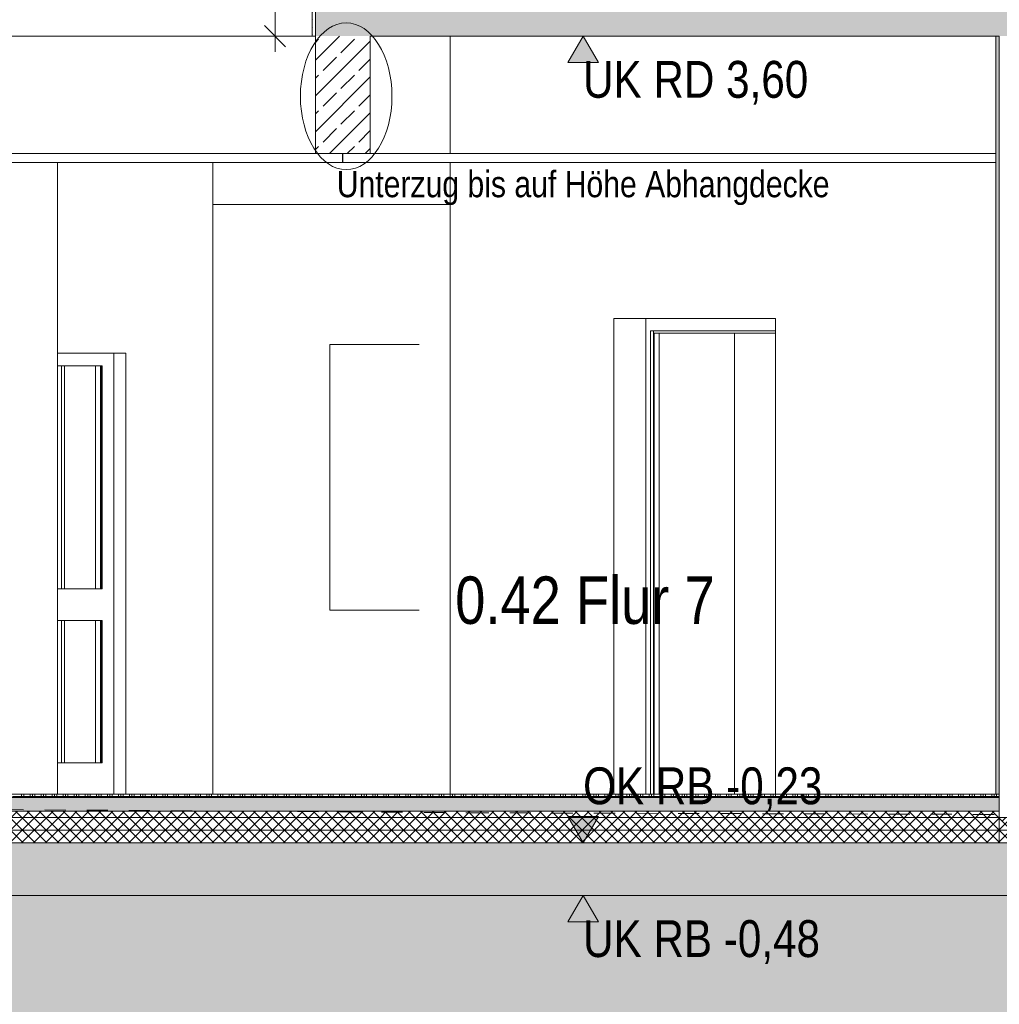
# Model space of a CAD drawing. Header units: metres. Extents: x 0 to 334, y 0 to 60.
# Tile 41 of 72: x 91.7 to 96.35, y 11.92 to 16.6. Entities that reach past the tile are written whole.
import ezdxf

# ---------------------------------------------------------------- set-up
doc = ezdxf.new("R2010")
doc.units = ezdxf.units.M
doc.header["$MEASUREMENT"] = 0
doc.linetypes.add('Strichlinie_ eng', pattern=[0.115, 0.075, -0.04])
for name, color, linetype in [('00 Linien_Kreise_Splines', 7, 'Continuous'), ('00 Schraffuren', 7, 'Continuous'), ('10 Wand außen', 7, 'Continuous'), ('90 Allgemein Hinweise', 7, 'Continuous'), ('94 Genehmigungsplanung Bemaßung', 7, 'Continuous'), ('Abbruch_10 Wand außen', 7, 'Continuous'), ('Neubau_10 Stütze Stahl', 7, 'Continuous'), ('Neubau_10 Wand außen', 7, 'Continuous'), ('Neubau_20 Abhangdecke', 7, 'Continuous'), ('Neubau_20 Bodenaufbau', 7, 'Continuous'), ('Neubau_20 Fundament_Bodenplatte', 7, 'Continuous'), ('Neubau_30 Dach', 7, 'Continuous'), ('Neubau_90 Allgemein Beschriftung', 7, 'Continuous'), ('Neubau_94 Genehmigungsplanung Bemaßung', 7, 'Continuous')]:
    doc.layers.add(name, color=color, linetype=linetype)
doc.styles.add('ERSTELLTER_STIL_1', font='ARIALN.TTF')
doc.linetypes.add('Wolke', pattern='A,0,[6,995_ARC_301 ERW_SC_A1_2607011.Shx,S=0.015817,R=0,X=-0.000255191,Y=0.048578],-1.9835,0', length=1.9835)
doc.dimstyles.new('ERSTELLTER_STIL__1', dxfattribs={"dimtxt": 0.175, "dimasz": 0.095143, "dimexe": 0.18, "dimexo": 0.0625, "dimgap": 0, "dimtad": 1, "dimzin": 0, "dimdsep": 46, "dimtxsty": 'ERSTELLTER_STIL_1', "dimblk": 'ARROWHEAD_6', "dimblk1": 'ARROWHEAD_6', "dimblk2": 'ARROWHEAD_6', "dimcen": 0.09, "dimse1": 1, "dimse2": 1, "dimclrd": 7, "dimclre": 7, "dimclrt": 7, "dimazin": 0, "dimtfac": 1, "dimtdec": 4, "dimtmove": 0, "dimatfit": 3, "dimfxl": 1, "dimtolj": 1, "dimtzin": 0, "dimarcsym": 0})
pattern_1 = [(45, (111.513422, 12.92067), (-0.01767767, 0.01767767), [0, -0.025])]
pattern_2 = [(45, (111.51342, 12.92067), (-0.0848528, 0.0848528), []), (45, (111.471, 12.9631), (-0.0848528, 0.0848528), [0.09, -0.03])]
pattern_3 = [(45, (111.51342, 12.92067), (-0.02828427, 0.02828427), []), (135, (111.51342, 12.92067), (0.02828427, 0.02828427), [])]

# ---------------------------------------------------------------- blocks, each defined once
blk = doc.blocks.new('*X31', base_point=(111.5134, 12.9207))
at = {"layer": 'Neubau_20 Bodenaufbau', "color": 7, "linetype": 'Continuous', "lineweight": 13}
for p, q in [((91.6684, 12.9094), (91.7209, 12.9094)), ((91.7097, 12.9207), (91.7097, 12.9057)), ((91.7209, 12.9207), (91.7209, 12.9057)), ((91.7209, 12.9094), (91.7734, 12.9094)), ((91.7509, 12.9207), (91.7509, 12.9057)), ((91.7622, 12.9207), (91.7622, 12.9057)), ((91.7734, 12.9207), (91.7734, 12.9057)), ((91.7734, 12.9094), (91.8259, 12.9094)), ((91.8034, 12.9207), (91.8034, 12.9057)), ((91.8147, 12.9207), (91.8147, 12.9057)), ((91.8259, 12.9207), (91.8259, 12.9057)), ((91.8259, 12.9094), (91.8784, 12.9094)), ((91.8559, 12.9207), (91.8559, 12.9057)), ((91.8672, 12.9207), (91.8672, 12.9057)), ((91.8784, 12.9207), (91.8784, 12.9057)), ((91.8784, 12.9094), (91.9309, 12.9094)), ((91.9084, 12.9207), (91.9084, 12.9057)), ((91.9197, 12.9207), (91.9197, 12.9057)), ((91.9309, 12.9207), (91.9309, 12.9057)), ((91.9309, 12.9094), (91.9834, 12.9094)), ((91.9609, 12.9207), (91.9609, 12.9057)), ((91.9722, 12.9207), (91.9722, 12.9057)), ((91.9834, 12.9207), (91.9834, 12.9057)), ((91.9834, 12.9094), (92.0359, 12.9094)), ((92.0134, 12.9207), (92.0134, 12.9057)), ((92.0247, 12.9207), (92.0247, 12.9057)), ((92.0359, 12.9207), (92.0359, 12.9057)), ((92.0359, 12.9094), (92.0884, 12.9094)), ((92.0659, 12.9207), (92.0659, 12.9057)), ((92.0772, 12.9207), (92.0772, 12.9057)), ((92.0884, 12.9207), (92.0884, 12.9057)), ((92.0884, 12.9094), (92.1409, 12.9094)), ((92.1184, 12.9207), (92.1184, 12.9057)), ((92.1297, 12.9207), (92.1297, 12.9057)), ((92.1409, 12.9207), (92.1409, 12.9057)), ((92.1409, 12.9094), (92.1934, 12.9094)), ((92.1709, 12.9207), (92.1709, 12.9057)), ((92.1822, 12.9207), (92.1822, 12.9057)), ((92.1934, 12.9207), (92.1934, 12.9057)), ((92.1934, 12.9094), (92.2459, 12.9094)), ((92.2234, 12.9207), (92.2234, 12.9057)), ((92.2347, 12.9207), (92.2347, 12.9057)), ((92.2459, 12.9207), (92.2459, 12.9057)), ((92.2459, 12.9094), (92.2984, 12.9094)), ((92.2759, 12.9207), (92.2759, 12.9057)), ((92.2872, 12.9207), (92.2872, 12.9057)), ((92.2984, 12.9207), (92.2984, 12.9057)), ((92.2984, 12.9094), (92.3509, 12.9094)), ((92.3284, 12.9207), (92.3284, 12.9057)), ((92.3397, 12.9207), (92.3397, 12.9057)), ((92.3509, 12.9207), (92.3509, 12.9057)), ((92.3509, 12.9094), (92.4034, 12.9094)), ((92.3809, 12.9207), (92.3809, 12.9057)), ((92.3922, 12.9207), (92.3922, 12.9057)), ((92.4034, 12.9207), (92.4034, 12.9057)), ((92.4034, 12.9094), (92.4559, 12.9094)), ((92.4334, 12.9207), (92.4334, 12.9057)), ((92.4447, 12.9207), (92.4447, 12.9057)), ((92.4559, 12.9207), (92.4559, 12.9057)), ((92.4559, 12.9094), (92.5084, 12.9094)), ((92.4859, 12.9207), (92.4859, 12.9057)), ((92.4972, 12.9207), (92.4972, 12.9057)), ((92.5084, 12.9207), (92.5084, 12.9057)), ((92.5084, 12.9094), (92.5609, 12.9094)), ((92.5384, 12.9207), (92.5384, 12.9057)), ((92.5497, 12.9207), (92.5497, 12.9057)), ((92.5609, 12.9207), (92.5609, 12.9057)), ((92.5609, 12.9094), (92.6134, 12.9094)), ((92.5909, 12.9207), (92.5909, 12.9057)), ((92.6022, 12.9207), (92.6022, 12.9057)), ((92.6134, 12.9207), (92.6134, 12.9057)), ((92.6134, 12.9094), (92.6659, 12.9094)), ((92.6434, 12.9207), (92.6434, 12.9057)), ((92.6547, 12.9207), (92.6547, 12.9057)), ((92.6659, 12.9207), (92.6659, 12.9057)), ((92.6659, 12.9094), (92.7184, 12.9094)), ((92.6959, 12.9207), (92.6959, 12.9057)), ((92.7072, 12.9207), (92.7072, 12.9057)), ((92.7184, 12.9207), (92.7184, 12.9057)), ((92.7184, 12.9094), (92.7709, 12.9094)), ((92.7484, 12.9207), (92.7484, 12.9057)), ((92.7597, 12.9207), (92.7597, 12.9057)), ((92.7709, 12.9207), (92.7709, 12.9057)), ((92.7709, 12.9094), (92.8234, 12.9094)), ((92.8009, 12.9207), (92.8009, 12.9057)), ((92.8122, 12.9207), (92.8122, 12.9057)), ((92.8234, 12.9207), (92.8234, 12.9057)), ((92.8234, 12.9094), (92.8759, 12.9094)), ((92.8534, 12.9207), (92.8534, 12.9057)), ((92.8647, 12.9207), (92.8647, 12.9057)), ((92.8759, 12.9207), (92.8759, 12.9057)), ((92.8759, 12.9094), (92.9284, 12.9094)), ((92.9059, 12.9207), (92.9059, 12.9057)), ((92.9172, 12.9207), (92.9172, 12.9057)), ((92.9284, 12.9207), (92.9284, 12.9057)), ((92.9284, 12.9094), (92.9809, 12.9094)), ((92.9584, 12.9207), (92.9584, 12.9057)), ((92.9697, 12.9207), (92.9697, 12.9057)), ((92.9809, 12.9207), (92.9809, 12.9057)), ((92.9809, 12.9094), (93.0334, 12.9094)), ((93.0109, 12.9207), (93.0109, 12.9057)), ((93.0222, 12.9207), (93.0222, 12.9057)), ((93.0334, 12.9207), (93.0334, 12.9057)), ((93.0334, 12.9094), (93.0859, 12.9094)), ((93.0634, 12.9207), (93.0634, 12.9057)), ((93.0747, 12.9207), (93.0747, 12.9057)), ((93.0859, 12.9207), (93.0859, 12.9057)), ((93.0859, 12.9094), (93.1384, 12.9094)), ((93.1159, 12.9207), (93.1159, 12.9057)), ((93.1272, 12.9207), (93.1272, 12.9057)), ((93.1384, 12.9207), (93.1384, 12.9057)), ((93.1384, 12.9094), (93.1909, 12.9094)), ((93.1684, 12.9207), (93.1684, 12.9057)), ((93.1797, 12.9207), (93.1797, 12.9057)), ((93.1909, 12.9207), (93.1909, 12.9057)), ((93.1909, 12.9094), (93.2434, 12.9094)), ((93.2209, 12.9207), (93.2209, 12.9057)), ((93.2322, 12.9207), (93.2322, 12.9057)), ((93.2434, 12.9207), (93.2434, 12.9057)), ((93.2434, 12.9094), (93.2959, 12.9094)), ((93.2734, 12.9207), (93.2734, 12.9057)), ((93.2847, 12.9207), (93.2847, 12.9057)), ((93.2959, 12.9207), (93.2959, 12.9057)), ((93.2959, 12.9094), (93.3484, 12.9094)), ((93.3259, 12.9207), (93.3259, 12.9057)), ((93.3372, 12.9207), (93.3372, 12.9057)), ((93.3484, 12.9207), (93.3484, 12.9057)), ((93.3484, 12.9094), (93.4009, 12.9094)), ((93.3784, 12.9207), (93.3784, 12.9057)), ((93.3897, 12.9207), (93.3897, 12.9057)), ((93.4009, 12.9207), (93.4009, 12.9057)), ((93.4009, 12.9094), (93.4534, 12.9094)), ((93.4309, 12.9207), (93.4309, 12.9057)), ((93.4422, 12.9207), (93.4422, 12.9057)), ((93.4534, 12.9207), (93.4534, 12.9057)), ((93.4534, 12.9094), (93.5059, 12.9094)), ((93.4834, 12.9207), (93.4834, 12.9057)), ((93.4947, 12.9207), (93.4947, 12.9057)), ((93.5059, 12.9207), (93.5059, 12.9057)), ((93.5059, 12.9094), (93.5584, 12.9094)), ((93.5359, 12.9207), (93.5359, 12.9057)), ((93.5472, 12.9207), (93.5472, 12.9057)), ((93.5584, 12.9207), (93.5584, 12.9057)), ((93.5584, 12.9094), (93.6109, 12.9094)), ((93.5884, 12.9207), (93.5884, 12.9057)), ((93.5997, 12.9207), (93.5997, 12.9057)), ((93.6109, 12.9207), (93.6109, 12.9057)), ((93.6109, 12.9094), (93.6634, 12.9094)), ((93.6409, 12.9207), (93.6409, 12.9057)), ((93.6522, 12.9207), (93.6522, 12.9057)), ((93.6634, 12.9207), (93.6634, 12.9057)), ((93.6634, 12.9094), (93.7159, 12.9094)), ((93.6934, 12.9207), (93.6934, 12.9057)), ((93.7047, 12.9207), (93.7047, 12.9057)), ((93.7159, 12.9207), (93.7159, 12.9057)), ((93.7159, 12.9094), (93.7684, 12.9094)), ((93.7459, 12.9207), (93.7459, 12.9057)), ((93.7572, 12.9207), (93.7572, 12.9057)), ((93.7684, 12.9207), (93.7684, 12.9057)), ((93.7684, 12.9094), (93.8209, 12.9094)), ((93.7984, 12.9207), (93.7984, 12.9057)), ((93.8097, 12.9207), (93.8097, 12.9057)), ((93.8209, 12.9207), (93.8209, 12.9057)), ((93.8209, 12.9094), (93.8734, 12.9094)), ((93.8509, 12.9207), (93.8509, 12.9057)), ((93.8622, 12.9207), (93.8622, 12.9057)), ((93.8734, 12.9207), (93.8734, 12.9057)), ((93.8734, 12.9094), (93.9259, 12.9094)), ((93.9034, 12.9207), (93.9034, 12.9057)), ((93.9147, 12.9207), (93.9147, 12.9057)), ((93.9259, 12.9207), (93.9259, 12.9057)), ((93.9259, 12.9094), (93.9784, 12.9094)), ((93.9559, 12.9207), (93.9559, 12.9057)), ((93.9672, 12.9207), (93.9672, 12.9057)), ((93.9784, 12.9207), (93.9784, 12.9057)), ((93.9784, 12.9094), (94.0309, 12.9094)), ((94.0084, 12.9207), (94.0084, 12.9057)), ((94.0197, 12.9207), (94.0197, 12.9057)), ((94.0309, 12.9207), (94.0309, 12.9057)), ((94.0309, 12.9094), (94.0834, 12.9094)), ((94.0609, 12.9207), (94.0609, 12.9057)), ((94.0722, 12.9207), (94.0722, 12.9057)), ((94.0834, 12.9207), (94.0834, 12.9057)), ((94.0834, 12.9094), (94.1359, 12.9094)), ((94.1134, 12.9207), (94.1134, 12.9057)), ((94.1247, 12.9207), (94.1247, 12.9057)), ((94.1359, 12.9207), (94.1359, 12.9057)), ((94.1359, 12.9094), (94.1884, 12.9094)), ((94.1659, 12.9207), (94.1659, 12.9057)), ((94.1772, 12.9207), (94.1772, 12.9057)), ((94.1884, 12.9207), (94.1884, 12.9057)), ((94.1884, 12.9094), (94.2409, 12.9094)), ((94.2184, 12.9207), (94.2184, 12.9057)), ((94.2297, 12.9207), (94.2297, 12.9057)), ((94.2409, 12.9207), (94.2409, 12.9057)), ((94.2409, 12.9094), (94.2934, 12.9094)), ((94.2709, 12.9207), (94.2709, 12.9057)), ((94.2822, 12.9207), (94.2822, 12.9057)), ((94.2934, 12.9207), (94.2934, 12.9057)), ((94.2934, 12.9094), (94.3459, 12.9094)), ((94.3234, 12.9207), (94.3234, 12.9057)), ((94.3347, 12.9207), (94.3347, 12.9057)), ((94.3459, 12.9207), (94.3459, 12.9057)), ((94.3459, 12.9094), (94.3984, 12.9094)), ((94.3759, 12.9207), (94.3759, 12.9057)), ((94.3872, 12.9207), (94.3872, 12.9057)), ((94.3984, 12.9207), (94.3984, 12.9057)), ((94.3984, 12.9094), (94.4509, 12.9094)), ((94.4284, 12.9207), (94.4284, 12.9057)), ((94.4397, 12.9207), (94.4397, 12.9057)), ((94.4509, 12.9207), (94.4509, 12.9057)), ((94.4509, 12.9094), (94.5034, 12.9094)), ((94.4809, 12.9207), (94.4809, 12.9057)), ((94.4922, 12.9207), (94.4922, 12.9057)), ((94.5034, 12.9207), (94.5034, 12.9057)), ((94.5034, 12.9094), (94.5559, 12.9094)), ((94.5334, 12.9207), (94.5334, 12.9057)), ((94.5447, 12.9207), (94.5447, 12.9057)), ((94.5559, 12.9207), (94.5559, 12.9057)), ((94.5559, 12.9094), (94.6084, 12.9094)), ((94.5859, 12.9207), (94.5859, 12.9057)), ((94.5972, 12.9207), (94.5972, 12.9057)), ((94.6084, 12.9207), (94.6084, 12.9057)), ((94.6084, 12.9094), (94.6609, 12.9094)), ((94.6384, 12.9207), (94.6384, 12.9057)), ((94.6497, 12.9207), (94.6497, 12.9057)), ((94.6609, 12.9207), (94.6609, 12.9057)), ((94.6609, 12.9094), (94.7134, 12.9094)), ((94.6909, 12.9207), (94.6909, 12.9057)), ((94.7022, 12.9207), (94.7022, 12.9057)), ((94.7134, 12.9207), (94.7134, 12.9057)), ((94.7134, 12.9094), (94.7659, 12.9094)), ((94.7434, 12.9207), (94.7434, 12.9057)), ((94.7547, 12.9207), (94.7547, 12.9057)), ((94.7659, 12.9207), (94.7659, 12.9057)), ((94.7659, 12.9094), (94.8184, 12.9094)), ((94.7959, 12.9207), (94.7959, 12.9057)), ((94.8072, 12.9207), (94.8072, 12.9057)), ((94.8184, 12.9207), (94.8184, 12.9057)), ((94.8184, 12.9094), (94.8709, 12.9094)), ((94.8484, 12.9207), (94.8484, 12.9057)), ((94.8597, 12.9207), (94.8597, 12.9057)), ((94.8709, 12.9207), (94.8709, 12.9057)), ((94.8709, 12.9094), (94.9234, 12.9094)), ((94.9009, 12.9207), (94.9009, 12.9057)), ((94.9122, 12.9207), (94.9122, 12.9057)), ((94.9234, 12.9207), (94.9234, 12.9057)), ((94.9234, 12.9094), (94.9759, 12.9094)), ((94.9534, 12.9207), (94.9534, 12.9057)), ((94.9647, 12.9207), (94.9647, 12.9057)), ((94.9759, 12.9207), (94.9759, 12.9057)), ((94.9759, 12.9094), (95.0284, 12.9094)), ((95.0059, 12.9207), (95.0059, 12.9057)), ((95.0172, 12.9207), (95.0172, 12.9057)), ((95.0284, 12.9207), (95.0284, 12.9057)), ((95.0284, 12.9094), (95.0809, 12.9094)), ((95.0584, 12.9207), (95.0584, 12.9057)), ((95.0697, 12.9207), (95.0697, 12.9057)), ((95.0809, 12.9207), (95.0809, 12.9057)), ((95.0809, 12.9094), (95.1334, 12.9094)), ((95.1109, 12.9207), (95.1109, 12.9057)), ((95.1222, 12.9207), (95.1222, 12.9057)), ((95.1334, 12.9207), (95.1334, 12.9057)), ((95.1334, 12.9094), (95.1859, 12.9094)), ((95.1634, 12.9207), (95.1634, 12.9057)), ((95.1747, 12.9207), (95.1747, 12.9057)), ((95.1859, 12.9207), (95.1859, 12.9057)), ((95.1859, 12.9094), (95.2384, 12.9094)), ((95.2159, 12.9207), (95.2159, 12.9057)), ((95.2272, 12.9207), (95.2272, 12.9057)), ((95.2384, 12.9207), (95.2384, 12.9057)), ((95.2384, 12.9094), (95.2909, 12.9094)), ((95.2684, 12.9207), (95.2684, 12.9057)), ((95.2797, 12.9207), (95.2797, 12.9057)), ((95.2909, 12.9207), (95.2909, 12.9057)), ((95.2909, 12.9094), (95.3434, 12.9094)), ((95.3209, 12.9207), (95.3209, 12.9057)), ((95.3322, 12.9207), (95.3322, 12.9057)), ((95.3434, 12.9207), (95.3434, 12.9057)), ((95.3434, 12.9094), (95.3959, 12.9094)), ((95.3734, 12.9207), (95.3734, 12.9057)), ((95.3847, 12.9207), (95.3847, 12.9057)), ((95.3959, 12.9207), (95.3959, 12.9057)), ((95.3959, 12.9094), (95.4484, 12.9094)), ((95.4259, 12.9207), (95.4259, 12.9057)), ((95.4372, 12.9207), (95.4372, 12.9057)), ((95.4484, 12.9207), (95.4484, 12.9057)), ((95.4484, 12.9094), (95.5009, 12.9094)), ((95.4784, 12.9207), (95.4784, 12.9057)), ((95.4897, 12.9207), (95.4897, 12.9057)), ((95.5009, 12.9207), (95.5009, 12.9057)), ((95.5009, 12.9094), (95.5534, 12.9094)), ((95.5309, 12.9207), (95.5309, 12.9057)), ((95.5422, 12.9207), (95.5422, 12.9057)), ((95.5534, 12.9207), (95.5534, 12.9057)), ((95.5534, 12.9094), (95.6059, 12.9094)), ((95.5834, 12.9207), (95.5834, 12.9057)), ((95.5947, 12.9207), (95.5947, 12.9057)), ((95.6059, 12.9207), (95.6059, 12.9057)), ((95.6059, 12.9094), (95.6584, 12.9094)), ((95.6359, 12.9207), (95.6359, 12.9057)), ((95.6472, 12.9207), (95.6472, 12.9057)), ((95.6584, 12.9207), (95.6584, 12.9057)), ((95.6584, 12.9094), (95.7109, 12.9094)), ((95.6884, 12.9207), (95.6884, 12.9057)), ((95.6997, 12.9207), (95.6997, 12.9057)), ((95.7109, 12.9207), (95.7109, 12.9057)), ((95.7109, 12.9094), (95.7634, 12.9094)), ((95.7409, 12.9207), (95.7409, 12.9057)), ((95.7522, 12.9207), (95.7522, 12.9057)), ((95.7634, 12.9207), (95.7634, 12.9057)), ((95.7634, 12.9094), (95.8159, 12.9094)), ((95.7934, 12.9207), (95.7934, 12.9057)), ((95.8047, 12.9207), (95.8047, 12.9057)), ((95.8159, 12.9207), (95.8159, 12.9057)), ((95.8159, 12.9094), (95.8684, 12.9094)), ((95.8459, 12.9207), (95.8459, 12.9057)), ((95.8572, 12.9207), (95.8572, 12.9057)), ((95.8684, 12.9207), (95.8684, 12.9057)), ((95.8684, 12.9094), (95.9209, 12.9094)), ((95.8984, 12.9207), (95.8984, 12.9057)), ((95.9097, 12.9207), (95.9097, 12.9057)), ((95.9209, 12.9207), (95.9209, 12.9057)), ((95.9209, 12.9094), (95.9734, 12.9094)), ((95.9509, 12.9207), (95.9509, 12.9057)), ((95.9622, 12.9207), (95.9622, 12.9057)), ((95.9734, 12.9207), (95.9734, 12.9057)), ((95.9734, 12.9094), (96.0259, 12.9094)), ((96.0034, 12.9207), (96.0034, 12.9057)), ((96.0147, 12.9207), (96.0147, 12.9057)), ((96.0259, 12.9207), (96.0259, 12.9057)), ((96.0259, 12.9094), (96.0784, 12.9094)), ((96.0559, 12.9207), (96.0559, 12.9057)), ((96.0672, 12.9207), (96.0672, 12.9057)), ((96.0784, 12.9207), (96.0784, 12.9057)), ((96.0784, 12.9094), (96.1309, 12.9094)), ((96.1084, 12.9207), (96.1084, 12.9057)), ((96.1197, 12.9207), (96.1197, 12.9057)), ((96.1309, 12.9207), (96.1309, 12.9057)), ((96.1309, 12.9094), (96.1834, 12.9094)), ((96.1609, 12.9207), (96.1609, 12.9057)), ((96.1722, 12.9207), (96.1722, 12.9057)), ((96.1834, 12.9207), (96.1834, 12.9057)), ((96.1834, 12.9094), (96.2359, 12.9094)), ((96.2134, 12.9207), (96.2134, 12.9057)), ((96.2247, 12.9207), (96.2247, 12.9057)), ((96.2359, 12.9207), (96.2359, 12.9057)), ((96.2359, 12.9094), (96.2884, 12.9094)), ((96.2659, 12.9207), (96.2659, 12.9057)), ((96.2772, 12.9207), (96.2772, 12.9057)), ((96.2884, 12.9207), (96.2884, 12.9057)), ((96.2884, 12.9094), (96.3409, 12.9094)), ((96.3184, 12.9207), (96.3184, 12.9057)), ((96.3297, 12.9207), (96.3297, 12.9057)), ((96.3409, 12.9207), (96.3409, 12.9057)), ((96.3409, 12.9094), (96.3543, 12.9094))]:
    blk.add_line(p, q, dxfattribs=at)
blk = doc.blocks.new('*D67', base_point=(111.5134, 12.9207))
at = {"layer": 'Neubau_94 Genehmigungsplanung Bemaßung', "color": 7, "linetype": 'Continuous', "lineweight": 9}
for p, q in [((92.9647, 17.6706), (92.8646, 17.7707)), ((92.9146, 17.7207), (92.9146, 17.7958)), ((93.0085, 17.7207), (92.8208, 17.7207)), ((92.9146, 16.5207), (92.9146, 17.7207)), ((92.8646, 16.5707), (92.9647, 16.4706)), ((93.0085, 16.5207), (92.8208, 16.5207)), ((92.9146, 16.4456), (92.9146, 16.5207))]:
    blk.add_line(p, q, dxfattribs=at)
at = {"layer": 'Neubau_94 Genehmigungsplanung Bemaßung', "color": 7, "lineweight": 9, "insert": (92.8796, 16.9235), "char_height": 0.175, "attachment_point": 7, "rotation": 90, "style": 'ERSTELLTER_STIL_1'}
blk.add_mtext('\\A1;{\\pql;\\fArial Narrow|b0|i0|c0|p0;\\W1.000000;1,20}', dxfattribs=at)
blk = doc.blocks.new('ARROWHEAD_6')
at = {"color": 0, "linetype": 'Continuous', "lineweight": 0}
for p, q in [((-0.5, -0.5), (0.5, 0.5)), ((0, 0), (-1, 0))]:
    blk.add_line(p, q, dxfattribs=at)
blk = doc.blocks.new('*D74', base_point=(111.5134, 12.9207))
at = {"layer": '94 Genehmigungsplanung Bemaßung', "color": 7, "linetype": 'Continuous', "lineweight": 9}
for p, q in [((102.0466, 12.7407), (102.1468, 12.6406)), ((102.1906, 12.6907), (102.0028, 12.6907)), ((102.0967, 12.4407), (102.0967, 12.6907)), ((102.0466, 12.4907), (102.1468, 12.3906)), ((102.1906, 12.4407), (102.0028, 12.4407)), ((102.0967, 12.3656), (102.0967, 12.4407))]:
    blk.add_line(p, q, dxfattribs=at)
at = {"layer": '94 Genehmigungsplanung Bemaßung', "color": 7, "lineweight": 9, "insert": (102.0617, 12.1652), "char_height": 0.175, "attachment_point": 7, "rotation": 90, "style": 'ERSTELLTER_STIL_1'}
blk.add_mtext('\\A1;{\\pql;\\fArial Narrow|b0|i0|c0|p0;\\W1.000000;25}', dxfattribs=at)
blk = doc.blocks.new('*D75', base_point=(111.5134, 12.9207))
at = {"layer": '94 Genehmigungsplanung Bemaßung', "color": 7, "linetype": 'Continuous', "lineweight": 9}
for p, q in [((102.0466, 12.9707), (102.1468, 12.8706)), ((102.1906, 12.9207), (102.0028, 12.9207)), ((102.0967, 12.6907), (102.0967, 12.9207)), ((102.0466, 12.7407), (102.1468, 12.6406)), ((102.1906, 12.6907), (102.0028, 12.6907))]:
    blk.add_line(p, q, dxfattribs=at)
blk = doc.blocks.new('*D76', base_point=(111.5134, 12.9207))
at = {"layer": '94 Genehmigungsplanung Bemaßung', "color": 7, "linetype": 'Continuous', "lineweight": 9}
for p, q in [((102.0466, 15.9707), (102.1468, 15.8706)), ((102.1906, 15.9207), (102.0028, 15.9207)), ((102.0967, 12.9207), (102.0967, 15.9207)), ((102.0466, 12.9707), (102.1468, 12.8706)), ((102.1906, 12.9207), (102.0028, 12.9207))]:
    blk.add_line(p, q, dxfattribs=at)
at = {"layer": '94 Genehmigungsplanung Bemaßung', "color": 7, "lineweight": 9, "char_height": 0.175, "attachment_point": 7, "rotation": 90, "style": 'ERSTELLTER_STIL_1'}
for s, insert in [('\\A1;{\\pql;\\fArial Narrow|b0|i0|c0|p0;\\W1.000000;3,00}', (102.0617, 14.2235)), ('\\A1;{\\pql;\\fArial Narrow|b0|i0|c0|p0;\\W1.000000;23}', (102.0617, 12.9707))]:
    blk.add_mtext(s, dxfattribs=dict(at, insert=insert))
blk = doc.blocks.new('*D77', base_point=(111.5134, 12.9207))
at = {"layer": '94 Genehmigungsplanung Bemaßung', "color": 7, "linetype": 'Continuous', "lineweight": 9}
for p, q in [((102.0466, 16.5707), (102.1468, 16.4706)), ((102.1906, 16.5207), (102.0028, 16.5207)), ((102.0967, 15.9207), (102.0967, 16.5207)), ((102.0466, 15.9707), (102.1468, 15.8706)), ((102.1906, 15.9207), (102.0028, 15.9207))]:
    blk.add_line(p, q, dxfattribs=at)
at = {"layer": '94 Genehmigungsplanung Bemaßung', "color": 7, "lineweight": 9, "insert": (102.0617, 16.108), "char_height": 0.175, "attachment_point": 7, "rotation": 90, "style": 'ERSTELLTER_STIL_1'}
blk.add_mtext('\\A1;{\\pql;\\fArial Narrow|b0|i0|c0|p0;\\W1.000000;60}', dxfattribs=at)
blk = doc.blocks.new('*D78', base_point=(111.5134, 12.9207))
at = {"layer": '94 Genehmigungsplanung Bemaßung', "color": 7, "linetype": 'Continuous', "lineweight": 9}
for p, q in [((102.0967, 16.7207), (102.0967, 16.7958)), ((102.1468, 16.6706), (102.0466, 16.7707)), ((102.1906, 16.7207), (102.0028, 16.7207)), ((102.0967, 16.5207), (102.0967, 16.7207)), ((102.0466, 16.5707), (102.1468, 16.4706)), ((102.1906, 16.5207), (102.0028, 16.5207))]:
    blk.add_line(p, q, dxfattribs=at)
at = {"layer": '94 Genehmigungsplanung Bemaßung', "color": 7, "lineweight": 9, "insert": (102.0617, 16.7707), "char_height": 0.175, "attachment_point": 7, "rotation": 90, "style": 'ERSTELLTER_STIL_1'}
blk.add_mtext('\\A1;{\\pql;\\fArial Narrow|b0|i0|c0|p0;\\W1.000000;20}', dxfattribs=at)
blk = doc.blocks.new('*D79', base_point=(111.5134, 12.9207))
at = {"layer": 'Neubau_94 Genehmigungsplanung Bemaßung', "color": 7, "linetype": 'Continuous', "lineweight": 9}
for p, q in [((101.2466, 12.7407), (101.3468, 12.6406)), ((101.3906, 12.6907), (101.2028, 12.6907)), ((101.2967, 12.4407), (101.2967, 12.6907)), ((101.2466, 12.4907), (101.3468, 12.3906)), ((101.3906, 12.4407), (101.2028, 12.4407)), ((101.2967, 12.3656), (101.2967, 12.4407))]:
    blk.add_line(p, q, dxfattribs=at)
at = {"layer": 'Neubau_94 Genehmigungsplanung Bemaßung', "color": 7, "lineweight": 9, "insert": (101.2617, 12.1652), "char_height": 0.175, "attachment_point": 7, "rotation": 90, "style": 'ERSTELLTER_STIL_1'}
blk.add_mtext('\\A1;{\\pql;\\fArial Narrow|b0|i0|c0|p0;\\W1.000000;25}', dxfattribs=at)
blk = doc.blocks.new('*D80', base_point=(111.5134, 12.9207))
at = {"layer": 'Neubau_94 Genehmigungsplanung Bemaßung', "color": 7, "linetype": 'Continuous', "lineweight": 9}
for p, q in [((101.2466, 16.5707), (101.3468, 16.4706)), ((101.3906, 16.5207), (101.2028, 16.5207)), ((101.2967, 12.6907), (101.2967, 16.5207)), ((101.2466, 12.7407), (101.3468, 12.6406)), ((101.3906, 12.6907), (101.2028, 12.6907))]:
    blk.add_line(p, q, dxfattribs=at)
at = {"layer": 'Neubau_94 Genehmigungsplanung Bemaßung', "color": 7, "lineweight": 9, "char_height": 0.175, "attachment_point": 7, "rotation": 90, "style": 'ERSTELLTER_STIL_1'}
for s, insert in [('\\A1;{\\pql;\\fArial Narrow|b0|i0|c0|p0;\\W1.000000;20}', (101.2617, 16.2452)), ('\\A1;{\\pql;\\fArial Narrow|b0|i0|c0|p0;\\W1.000000;3,83}', (101.2617, 14.4085))]:
    blk.add_mtext(s, dxfattribs=dict(at, insert=insert))
blk = doc.blocks.new('*D81', base_point=(111.5134, 12.9207))
at = {"layer": 'Neubau_94 Genehmigungsplanung Bemaßung', "color": 7, "linetype": 'Continuous', "lineweight": 9}
for p, q in [((101.2967, 16.7207), (101.2967, 16.7958)), ((101.3468, 16.6706), (101.2466, 16.7707)), ((101.3906, 16.7207), (101.2028, 16.7207)), ((101.2967, 16.5207), (101.2967, 16.7207)), ((101.2466, 16.5707), (101.3468, 16.4706)), ((101.3906, 16.5207), (101.2028, 16.5207))]:
    blk.add_line(p, q, dxfattribs=at)
blk = doc.blocks.new('*D82', base_point=(111.5134, 12.9207))
at = {"layer": 'Neubau_94 Genehmigungsplanung Bemaßung', "color": 7, "linetype": 'Continuous', "lineweight": 9}
for p, q in [((100.4466, 16.5707), (100.5468, 16.4706)), ((100.5906, 16.5207), (100.4028, 16.5207)), ((100.4967, 12.9207), (100.4967, 16.5207)), ((100.4466, 12.9707), (100.5468, 12.8706)), ((100.5906, 12.9207), (100.4028, 12.9207)), ((100.4967, 12.8456), (100.4967, 12.9207))]:
    blk.add_line(p, q, dxfattribs=at)
at = {"layer": 'Neubau_94 Genehmigungsplanung Bemaßung', "color": 7, "lineweight": 9, "char_height": 0.175, "attachment_point": 7, "rotation": 90, "style": 'ERSTELLTER_STIL_1'}
for s, insert in [('\\A1;{\\pql;\\fArial Narrow|b0|i0|c0|p0;\\W1.000000;20}', (100.4617, 16.2452)), ('\\A1;{\\pql;\\fArial Narrow|b0|i0|c0|p0;\\W1.000000;3,60}', (100.4617, 14.5235))]:
    blk.add_mtext(s, dxfattribs=dict(at, insert=insert))
blk = doc.blocks.new('*D83', base_point=(111.5134, 12.9207))
at = {"layer": 'Neubau_94 Genehmigungsplanung Bemaßung', "color": 7, "linetype": 'Continuous', "lineweight": 9}
for p, q in [((100.4967, 16.7207), (100.4967, 16.7958)), ((100.5468, 16.6706), (100.4466, 16.7707)), ((100.5906, 16.7207), (100.4028, 16.7207)), ((100.4967, 16.5207), (100.4967, 16.7207)), ((100.4466, 16.5707), (100.5468, 16.4706))]:
    blk.add_line(p, q, dxfattribs=at)

msp = doc.modelspace()

# ---------------------------------------------------------------- hatches: boundary and pattern name
at = {"layer": '00 Schraffuren', "linetype": 'Continuous', "lineweight": 13, "true_color": 0x9f9f9f}
msp.add_hatch(color=253, dxfattribs=at).paths.add_polyline_path([(43.5717, 4.8209), (133.0445, 4.8206), (133.0445, 12.2257), (133.0445, 13.2774), (128.8945, 13.3407), (128.1162, 13.3407), (124.8005, 13.1801), (122.5567, 13.1167), (120.6956, 12.9753), (119.0417, 12.9207), (119.0417, 12.6907), (118.9547, 12.6907), (118.9547, 12.4407), (84.4101, 12.4407), (84.4101, 12.6907), (84.4101, 12.7807), (83.8738, 12.7807), (83.2646, 12.7807), (81.5003, 12.7401), (79.3877, 12.6806), (77.0803, 12.6031), (67.6876, 12.4055), (59.6786, 12.0893), (57.5937, 12.1571), (56.4639, 12.1693), (56.1593, 12.1528), (54.0125, 12.1477), (49.9115, 11.4539), (46.1219, 10.9207), (43.8402, 10.9207), (43.5717, 10.9207), (43.5717, 8.7669)])
at = {"layer": 'Neubau_10 Wand außen', "linetype": 'Continuous', "lineweight": 0, "true_color": 0x000000}
h = msp.add_hatch(dxfattribs=at)
h.set_pattern_fill('Gips_0001', color=18, style=0, pattern_type=2)
h.set_pattern_definition(pattern_1)
h.paths.add_polyline_path([(93.0909, 17.7207), (93.0909, 16.5207), (93.1071, 16.5207), (93.1071, 16.7207), (93.1071, 17.7207)])
h = msp.add_hatch(dxfattribs=at)
h.set_pattern_fill('Beton_Stahlbeton_0001', color=18, style=0, pattern_type=2)
h.set_pattern_definition(pattern_2)
h.paths.add_polyline_path([(93.1071, 16.5207), (93.1071, 15.9628), (93.3669, 15.9628), (93.3669, 16.5207)])
h = msp.add_hatch(dxfattribs=at)
h.set_pattern_fill('Gips_0001', color=18, style=0, pattern_type=2)
h.set_pattern_definition(pattern_1)
h.paths.add_polyline_path([(96.3381, 16.5207), (96.3381, 12.9207), (96.3543, 12.9207), (96.3543, 16.5207)])
at = {"layer": 'Neubau_10 Wand außen', "linetype": 'Continuous', "lineweight": 9}
h = msp.add_hatch(dxfattribs=at)
h.set_pattern_fill('Beton_Stahlbeton_0001', style=0, pattern_type=2)
h.set_pattern_definition(pattern_2)
h.paths.add_polyline_path([(96.3543, 12.8107), (96.6154, 12.8107), (96.6154, 12.6907), (96.3543, 12.6907)])
at = {"layer": 'Neubau_20 Bodenaufbau', "linetype": 'Continuous', "lineweight": 0, "true_color": 0x000000}
h = msp.add_hatch(dxfattribs=at)
h.set_pattern_fill('Beton_unbewehrt_0001', color=18, style=0, pattern_type=2)
h.set_pattern_definition([(45, (111.51342, 12.92067), (-0.07071068, 0.07071068), [0.075, -0.025]), (45, (111.51342, 12.99138), (-0.07071068, 0.07071068), [0.075, -0.025])])
h.paths.add_polyline_path([(96.3543, 12.9057), (84.8431, 12.9057), (84.8431, 12.8407), (96.3543, 12.8407)])
at = {"layer": 'Neubau_20 Bodenaufbau', "linetype": 'Continuous', "lineweight": 9}
h = msp.add_hatch(dxfattribs=at)
h.set_pattern_fill('Dämmung_hart_1_0001', color=8, style=0, pattern_type=2)
h.set_pattern_definition(pattern_3)
h.paths.add_polyline_path([(84.5833, 12.7507), (118.7947, 12.7507), (118.7947, 12.8107), (118.5547, 12.8107), (108.1697, 12.8107), (107.9297, 12.8107), (96.6141, 12.8107), (96.3543, 12.8107), (84.8431, 12.8107), (84.5833, 12.8107)])
h = msp.add_hatch(dxfattribs=at)
h.set_pattern_fill('Dämmung_hart_1_0001', color=8, style=0, pattern_type=2)
h.set_pattern_definition(pattern_3)
h.paths.add_polyline_path([(96.3543, 12.8407), (84.8431, 12.8407), (84.8431, 12.8107), (96.3543, 12.8107)])
h = msp.add_hatch(dxfattribs=at)
h.set_pattern_fill('Dämmung_hart_1_0001', color=8, style=0, pattern_type=2)
h.set_pattern_definition(pattern_3)
h.paths.add_polyline_path([(84.5833, 12.6907), (118.7947, 12.6907), (118.7947, 12.7507), (84.5833, 12.7507)])
at = {"layer": 'Neubau_20 Fundament_Bodenplatte', "linetype": 'Continuous', "lineweight": 0, "true_color": 0x000000}
h = msp.add_hatch(dxfattribs=at)
h.set_pattern_fill('Beton_Stahlbeton_0001', color=18, style=0, pattern_type=2)
h.set_pattern_definition(pattern_2)
h.paths.add_polyline_path([(84.5833, 12.4407), (118.7947, 12.4407), (118.7947, 12.6907), (84.5833, 12.6907)])
at = {"layer": 'Neubau_30 Dach', "linetype": 'Continuous', "lineweight": 0, "true_color": 0x000000}
h = msp.add_hatch(dxfattribs=at)
h.set_pattern_fill('Beton_Stahlbeton_0001', color=18, style=0, pattern_type=2)
h.set_pattern_definition(pattern_2)
h.paths.add_polyline_path([(93.1071, 16.5207), (108.1697, 16.5207), (108.1697, 16.7207), (107.9297, 16.7207), (93.3669, 16.7207), (93.1071, 16.7207)])
at = {"layer": 'Neubau_94 Genehmigungsplanung Bemaßung', "linetype": 'Continuous', "lineweight": 9}
for points in [[(94.3776, 16.5207), (94.305, 16.3955), (94.4502, 16.3955)], [(94.3776, 12.6907), (94.4502, 12.8159), (94.305, 12.8159)], [(94.3776, 12.4407), (94.305, 12.3155), (94.4502, 12.3155)]]:
    msp.add_hatch(color=7, dxfattribs=at).paths.add_polyline_path(points)

# ---------------------------------------------------------------- linework, layer by layer
at = {"layer": '00 Linien_Kreise_Splines', "color": 76, "linetype": 'Strichlinie_ eng', "lineweight": 18, "true_color": 0x417e00}
msp.add_lwpolyline([(83.2646, 12.7807), (87.1002, 12.8438), (89.2091, 12.8507), (90.8206, 12.8534), (93.8291, 12.833), (97.3113, 12.8217), (98.7948, 12.8188), (100.5648, 12.8079), (105.0733, 12.9207), (107.9464, 13.0191), (109.6488, 13.1739), (115.8424, 13.3166), (118.704, 14.0971), (120.7139, 14.4311), (122.5567, 14.4467), (124.8005, 14.5022), (128.5346, 14.364), (132.6387, 13.5323)], dxfattribs=at)
at = {"layer": '00 Linien_Kreise_Splines', "color": 7, "linetype": 'Continuous', "lineweight": 9}
msp.add_lwpolyline([(54.0125, 12.1477), (56.1593, 12.1528), (56.4639, 12.1693), (57.5937, 12.1571), (59.6786, 12.0893), (67.6876, 12.4055), (77.0803, 12.6031), (79.3877, 12.6806), (83.2646, 12.7807), (84.4101, 12.7807), (84.4101, 12.6907), (84.4101, 12.4407), (118.9547, 12.4407), (118.9547, 12.6907), (119.0417, 12.6907), (119.0417, 12.9207), (120.6956, 12.9753), (122.5567, 13.1167), (124.8005, 13.1801), (128.0539, 13.3407), (128.8945, 13.3407), (133.0445, 13.2774)], dxfattribs=at)
at = {"layer": '00 Schraffuren', "color": 7, "linetype": 'Continuous', "lineweight": 9, "flags": 128}
msp.add_lwpolyline([(118.9547, 12.4407), (84.4101, 12.4407), (84.4101, 12.6907), (84.4101, 12.7807), (83.8738, 12.7807), (83.2646, 12.7807), (81.5003, 12.7401), (79.3877, 12.6806), (77.0803, 12.6031), (67.6876, 12.4055), (59.6786, 12.0893), (57.5937, 12.1571), (56.4639, 12.1693), (56.1593, 12.1528), (54.0125, 12.1477)], dxfattribs=at)
at = {"layer": '10 Wand außen', "color": 7, "linetype": 'Continuous', "lineweight": 13}
for p, q in [((92.6191, 12.9207), (92.6191, 15.9207)), ((92.6191, 15.7207), (93.5989, 15.7207)), ((91.8812, 15.0157), (92.2057, 15.0157)), ((92.1483, 15.0157), (92.1483, 14.9557)), ((92.2057, 15.0157), (92.2057, 12.9207)), ((92.0929, 14.9557), (91.8812, 14.9557)), ((91.8997, 13.8957), (91.8997, 14.9557)), ((91.914, 14.9557), (91.914, 13.8957)), ((91.9141, 14.9557), (91.9141, 13.8957)), ((92.0623, 13.8957), (92.0623, 14.9557)), ((92.0852, 14.9557), (92.0852, 13.8957)), ((92.0891, 14.9557), (92.0891, 13.8957)), ((92.0929, 13.8957), (92.0929, 14.9557)), ((92.1483, 14.9557), (92.1483, 13.0707)), ((91.8812, 13.8957), (92.0929, 13.8957)), ((92.0929, 13.7457), (91.8812, 13.7457)), ((91.8997, 13.0707), (91.8997, 13.7457)), ((91.914, 13.7457), (91.914, 13.0707)), ((91.9141, 13.7457), (91.9141, 13.0707)), ((92.0623, 13.0707), (92.0623, 13.7457)), ((92.0852, 13.7457), (92.0852, 13.0707)), ((92.0891, 13.7457), (92.0891, 13.0707)), ((92.0929, 13.0707), (92.0929, 13.7457)), ((91.8812, 13.0707), (92.0929, 13.0707)), ((92.1483, 13.0707), (92.1483, 12.9207))]:
    msp.add_line(p, q, dxfattribs=at)
at = {"layer": '10 Wand außen', "color": 7, "linetype": 'Continuous', "lineweight": 9}
msp.add_line((93.7463, 15.7207), (93.5989, 15.7207), dxfattribs=at)
at = {"layer": '90 Allgemein Hinweise', "color": 6, "linetype": 'Wolke', "lineweight": 18}
msp.add_ellipse((93.2524, 16.2352), major_axis=(0, 0.3484), ratio=0.623861, dxfattribs=at)
at = {"layer": 'Abbruch_10 Wand außen', "color": 7, "linetype": 'Continuous', "lineweight": 13}
for p, q in [((93.1746, 15.0557), (93.5989, 15.0557)), ((93.1746, 13.7957), (93.1746, 15.0557)), ((93.5989, 13.7957), (93.1746, 13.7957))]:
    msp.add_line(p, q, dxfattribs=at)
at = {"layer": 'Neubau_10 Stütze Stahl', "color": 7, "linetype": 'Continuous', "lineweight": 13}
msp.add_line((91.8812, 12.9207), (91.8812, 15.9207), dxfattribs=at)
at = {"layer": 'Neubau_10 Wand außen', "color": 7, "linetype": 'Continuous', "lineweight": 13}
for p, q in [((93.0909, 17.7207), (93.0909, 16.5207)), ((89.8954, 16.5207), (93.0909, 16.5207)), ((93.1071, 16.5207), (93.0909, 16.5207)), ((93.1071, 16.5207), (93.1071, 15.9628)), ((93.3669, 16.5207), (93.3669, 15.9628)), ((93.7463, 16.5207), (93.7463, 15.9628)), ((96.3381, 16.5207), (96.3381, 15.9628)), ((93.2354, 15.9628), (93.1071, 15.9628)), ((93.237, 15.9628), (93.2354, 15.9628)), ((93.3669, 15.9628), (93.237, 15.9628)), ((96.3381, 15.9628), (96.3381, 15.9207)), ((93.7463, 15.9207), (93.7463, 12.9207)), ((96.3381, 15.9207), (96.3381, 12.9207)), ((94.5228, 12.9207), (94.5228, 15.1807)), ((94.5228, 15.1807), (95.292, 15.1807)), ((94.6752, 15.1207), (94.6752, 15.1807)), ((95.292, 15.1807), (95.292, 12.9207)), ((94.6752, 12.9207), (94.6752, 15.1207)), ((94.6982, 15.1207), (94.6982, 12.9207)), ((95.292, 15.1207), (94.6982, 15.1207)), ((94.7117, 15.1107), (94.7117, 15.1207)), ((94.7117, 12.9207), (94.7117, 15.1107)), ((94.7155, 15.1107), (94.7155, 12.9207)), ((95.292, 15.1107), (94.7155, 15.1107)), ((94.739, 15.1107), (94.739, 12.9207))]:
    msp.add_line(p, q, dxfattribs=at)
at = {"layer": 'Neubau_10 Wand außen', "color": 7, "linetype": 'Continuous', "lineweight": 9}
msp.add_line((95.0968, 12.9207), (95.0968, 15.1107), dxfattribs=at)
at = {"layer": 'Neubau_10 Wand außen', "color": 7, "linetype": 'Continuous', "lineweight": 13, "flags": 128}
for points in [[(93.1071, 17.7207), (93.1071, 16.7207), (93.1071, 16.5207)], [(96.3543, 16.5207), (96.3543, 12.9207), (96.3543, 12.9057), (96.3543, 12.8407), (96.3543, 12.8107)]]:
    msp.add_lwpolyline(points, dxfattribs=at)
at = {"layer": 'Neubau_10 Wand außen', "color": 7, "linetype": 'Continuous', "lineweight": 9, "flags": 128}
msp.add_lwpolyline([(96.3543, 12.8107), (96.6154, 12.8107), (96.6154, 12.6907), (96.3543, 12.6907)], close=True, dxfattribs=at)
at = {"layer": 'Neubau_20 Abhangdecke', "color": 8, "linetype": 'Continuous', "lineweight": 9}
for p, q in [((93.1071, 15.9628), (84.8593, 15.9628)), ((93.2354, 15.9628), (93.2354, 15.9207)), ((93.237, 15.9628), (93.237, 15.9207)), ((96.3381, 15.9628), (93.3669, 15.9628)), ((93.2354, 15.9207), (84.8593, 15.9207)), ((96.3381, 15.9207), (93.237, 15.9207))]:
    msp.add_line(p, q, dxfattribs=at)
at = {"layer": 'Neubau_20 Bodenaufbau', "color": 7, "linetype": 'Continuous', "lineweight": 13}
for p, q in [((96.3543, 12.9057), (84.8431, 12.9057)), ((96.3381, 12.9207), (84.8593, 12.9207)), ((96.3543, 12.9207), (96.3381, 12.9207)), ((96.3543, 12.8407), (84.8431, 12.8407)), ((118.7947, 12.7507), (84.5833, 12.7507)), ((118.7947, 12.6907), (84.5833, 12.6907))]:
    msp.add_line(p, q, dxfattribs=at)
at = {"layer": 'Neubau_20 Bodenaufbau', "color": 7, "linetype": 'Continuous', "lineweight": 13, "flags": 128}
msp.add_lwpolyline([(118.7947, 12.8107), (118.5547, 12.8107), (108.1697, 12.8107), (107.9297, 12.8107), (96.6141, 12.8107), (96.3543, 12.8107), (84.8431, 12.8107), (84.5833, 12.8107)], dxfattribs=at)
at = {"layer": 'Neubau_20 Fundament_Bodenplatte', "color": 7, "linetype": 'Continuous', "lineweight": 9}
msp.add_line((118.7947, 12.4407), (84.5833, 12.4407), dxfattribs=at)
at = {"layer": 'Neubau_30 Dach', "color": 7, "linetype": 'Continuous', "lineweight": 13}
for p, q in [((96.3381, 16.5207), (93.3669, 16.5207)), ((96.3543, 16.5207), (96.3381, 16.5207))]:
    msp.add_line(p, q, dxfattribs=at)
at = {"layer": 'Neubau_94 Genehmigungsplanung Bemaßung', "color": 7, "linetype": 'Continuous', "lineweight": 9}
for p, q in [((94.3776, 16.5207), (94.2837, 16.5207)), ((94.3776, 16.5207), (94.305, 16.3955)), ((94.3776, 16.5207), (94.4715, 16.5207)), ((94.4502, 16.3955), (94.3776, 16.5207)), ((94.305, 16.3955), (94.4502, 16.3955)), ((94.3776, 12.6907), (94.305, 12.8159)), ((94.305, 12.8159), (94.4502, 12.8159)), ((94.4502, 12.8159), (94.3776, 12.6907)), ((94.3776, 12.6907), (94.2837, 12.6907)), ((94.3776, 12.6907), (94.4715, 12.6907)), ((94.3776, 12.4407), (94.2837, 12.4407)), ((94.3776, 12.4407), (94.305, 12.3155)), ((94.3776, 12.4407), (94.4715, 12.4407)), ((94.4502, 12.3155), (94.3776, 12.4407)), ((94.305, 12.3155), (94.4502, 12.3155))]:
    msp.add_line(p, q, dxfattribs=at)

# ---------------------------------------------------------------- block references
at = {"layer": 'Neubau_20 Bodenaufbau', "lineweight": 0}
msp.add_blockref('*X31', (111.5134, 12.9207), dxfattribs=at)

# ---------------------------------------------------------------- texts
at = {"layer": '90 Allgemein Hinweise', "color": 6, "linetype": 'Continuous', "lineweight": 18, "insert": (93.2077, 15.7181), "char_height": 0.125, "attachment_point": 7, "style": 'ERSTELLTER_STIL_1'}
msp.add_mtext('\\A1;{\\pql;\\fArial Narrow|b0|i0|c0|p0;\\W1.000000;Unterzug bis auf \\fArial Narrow|b0|i0|c0|p0;\\W1.000000;H\\fArial Narrow|b0|i0|c0|p0;\\W1.000000;öhe Abhangdecke}', dxfattribs=at)
at = {"layer": 'Neubau_90 Allgemein Beschriftung', "color": 253, "linetype": 'Continuous', "lineweight": 13, "true_color": 0x9f9f9f, "insert": (93.7702, 13.9549), "char_height": 0.225, "attachment_point": 1, "style": 'ERSTELLTER_STIL_1'}
msp.add_mtext('\\A1;{\\pql;\\fArial Narrow|b0|i0|c0|p0;\\W1.000000;0.42 Flur 7}', dxfattribs=at)
at = {"layer": 'Neubau_94 Genehmigungsplanung Bemaßung', "color": 7, "lineweight": 9, "char_height": 0.175, "attachment_point": 7, "style": 'ERSTELLTER_STIL_1'}
for s, insert in [('\\A1;{\\pql;\\fArial Narrow|b0|i0|c0|p0;\\W1.000000;UK RD 3,60}', (94.3776, 16.1954)), ('\\A1;{\\pql;\\fArial Narrow|b0|i0|c0|p0;\\W1.000000;OK RB -0,23}', (94.3776, 12.8409)), ('\\A1;{\\pql;\\fArial Narrow|b0|i0|c0|p0;\\W1.000000;UK RB -0,48}', (94.3776, 12.1154))]:
    msp.add_mtext(s, dxfattribs=dict(at, insert=insert))

# ---------------------------------------------------------------- dimensions: what is measured, and where the dimension line sits
at = {"layer": '94 Genehmigungsplanung Bemaßung', "color": 7, "linetype": 'Continuous', "lineweight": 9}
for base, p1, p2, picture, middle in [((102.0967, 16.7207), (93.1234, 16.5207), (93.3831, 16.7207), '*D78', (101.9742, 16.9039)), ((102.0967, 16.5207), (93.7463, 15.9207), (93.1234, 16.5207), '*D77', (101.9742, 16.2412)), ((102.0967, 15.9207), (136.3204, 12.9207), (93.7463, 15.9207), '*D76', (101.9742, 14.45)), ((102.0967, 12.9207), (93.7463, 12.6907), (136.3204, 12.9207), '*D75', (101.9742, 13.1039)), ((102.0967, 12.6907), (84.4101, 12.4407), (93.7463, 12.6907), '*D74', (101.9742, 12.2984))]:
    dim = msp.add_linear_dim(base=base, p1=p1, p2=p2, angle=90, dimstyle='ERSTELLTER_STIL__1', dxfattribs=at)
    dim.commit()
    dim.dimension.update_dxf_attribs({"geometry": picture, "text_midpoint": middle, "dimtype": 160, "text_rotation": 90})
at = {"layer": 'Neubau_94 Genehmigungsplanung Bemaßung', "color": 7, "linetype": 'Continuous', "lineweight": 9}
for base, p1, p2, picture, middle in [((92.9146, 17.7207), (93.1071, 16.5207), (93.0909, 17.7207), '*D67', (92.7921, 17.15)), ((101.2967, 16.7207), (93.1071, 16.5207), (93.3669, 16.7207), '*D81', (101.1742, 16.3784)), ((100.4967, 16.7207), (93.1071, 16.5207), (93.3669, 16.7207), '*D83', (100.3742, 16.3784)), ((101.2967, 16.5207), (93.7463, 12.6907), (93.1071, 16.5207), '*D80', (101.1742, 14.635)), ((100.4967, 16.5207), (100.4967, 12.9207), (93.1071, 16.5207), '*D82', (100.3742, 14.75)), ((101.2967, 12.6907), (84.4101, 12.4407), (93.7463, 12.6907), '*D79', (101.1742, 12.2984))]:
    dim = msp.add_linear_dim(base=base, p1=p1, p2=p2, angle=90, dimstyle='ERSTELLTER_STIL__1', dxfattribs=at)
    dim.commit()
    dim.dimension.update_dxf_attribs({"geometry": picture, "text_midpoint": middle, "dimtype": 160, "text_rotation": 90})

doc.saveas('drawing.dxf')
